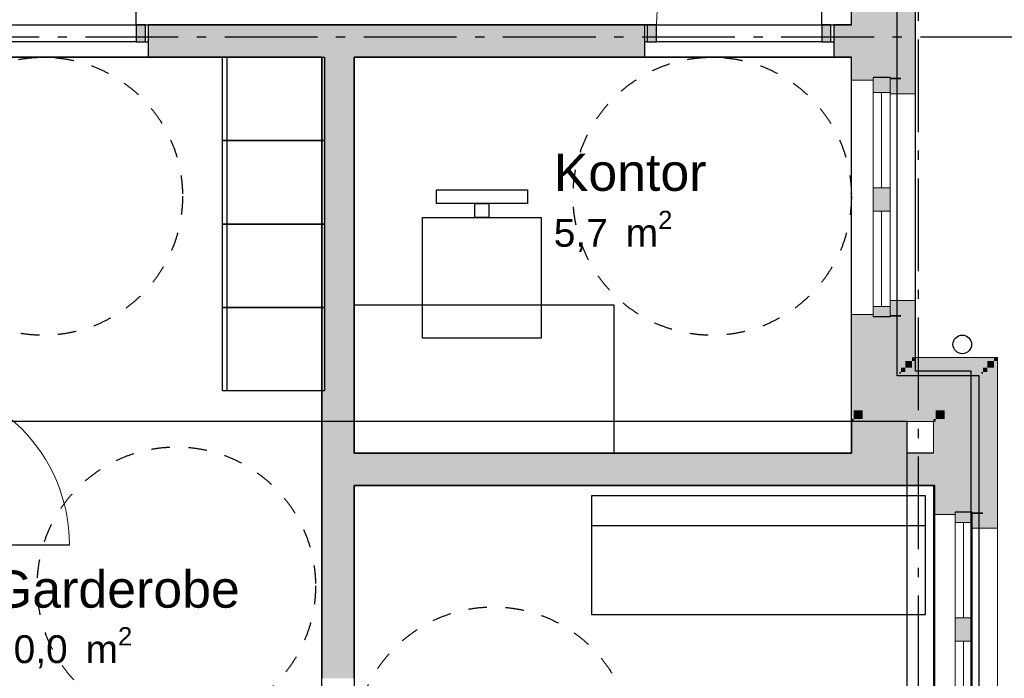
# Model space of a CAD drawing. Header units: millimetres. Extents: x 158466 to 263668, y 129175 to 189280.
# Tile 37 of 55: x 189616 to 194923, y 169634 to 173186. Entities that reach past the tile are written whole.
import ezdxf
from ezdxf.enums import TextEntityAlignment as Align

# ---------------------------------------------------------------- set-up
doc = ezdxf.new("R2010")
doc.units = ezdxf.units.MM
doc.header["$LTSCALE"] = 0.5
doc.header["$MEASUREMENT"] = 0
for name, pattern in [('Akselinje', [1500, 1000, -200, 100, -200]), ('PLINE', [0]), ('Stipling', [400, 200, -200])]:
    doc.linetypes.add(name, pattern=pattern)
for name, color, linetype in [('23-- Yttervegger (Skravur)(Nye konstruksjoner)', 7, 'Continuous'), ('23-- Yttervegger(Nye konstruksjoner)', 7, 'Continuous'), ('24-- Innervegger (Skravur)(Nye konstruksjoner)', 7, 'Continuous'), ('24-- Innervegger(Nye konstruksjoner)', 7, 'Continuous'), ('244- Vinduer_ dører_ foldevegger(Nye konstruksjoner)', 7, 'Continuous'), ('251- Frittbærende dekker(Nye konstruksjoner)', 7, 'Continuous'), ('252- Gulv på grunn_ bunnplate(Nye konstruksjoner)', 7, 'Continuous'), ('265- Gesimser_ takrenner og nedløp(Nye konstruksjoner)', 7, 'Continuous'), ('27-- Fast inventar(Nye konstruksjoner)', 7, 'Continuous'), ('68-- Inventar (løst)(Nye konstruksjoner)', 7, 'Continuous'), ('822- Modullinjer(Nye konstruksjoner)', 7, 'Continuous'), ('862- M___BTA(Nye konstruksjoner)', 7, 'Continuous'), ('862- M___BTA(Polylinje)(Nye konstruksjoner)', 7, 'Continuous'), ('862- M___BTA(Tekst)(Nye konstruksjoner)', 7, 'Continuous'), ('862- M___Nettoareal(Nye konstruksjoner)', 7, 'Continuous'), ('862- M___Nettoareal(Polylinje)(Nye konstruksjoner)', 7, 'Continuous'), ('862- M___Nettoareal(Tekst)(Nye konstruksjoner)', 7, 'Continuous'), ('878- Annen overflate_visuell informasjon_snusirkler(Nye konstruksjoner)', 7, 'Continuous')]:
    doc.layers.add(name, color=color, linetype=linetype)
for name, color, linetype, lineweight in [('234- Vinduer_ dører_ porter(Nye konstruksjoner)', 7, 'Continuous', 0), ('235- Utvendig kledning og overflate(Nye konstruksjoner)', 7, 'Continuous', 0), ('236- Innvendig kledning og overflate(Nye konstruksjoner)', 7, 'Continuous', 0)]:
    doc.layers.add(name, color=color, linetype=linetype, lineweight=lineweight)
doc.styles.add('GENERATED_STYLE_1', font='arial.ttf')
doc.styles.add('GENERATED_STYLE_3', font='arialbd.ttf')

# ---------------------------------------------------------------- blocks, each defined once
blk = doc.blocks.new('BTA 1. etasje ca.__2_1', base_point=(161043, 155616.6))
at = {"layer": '862- M___BTA(Polylinje)(Nye konstruksjoner)', "linetype": 'PLINE', "flags": 128}
blk.add_lwpolyline([(176252.9, 165107.7), (184002.9, 165107.7), (184002.9, 163179.7), (182672.9, 163179.7), (182672.9, 154987.7), (198644.9, 154987.7), (198644.9, 163179.7), (196044.9, 163179.7), (196044.9, 165549.7), (194744.9, 165549.7), (194744.9, 171289.7), (194444.9, 171289.7), (194444.9, 183279.7), (186072.9, 183279.7), (186072.9, 180779.7), (184444.9, 180779.7), (184444.9, 181079.7), (176252.9, 181079.7)], close=True, dxfattribs=at)
at = {"layer": '862- M___BTA(Tekst)(Nye konstruksjoner)', "style": 'GENERATED_STYLE_1'}
for tag, height, p in [('DUMMY_861', 250, (162326.2, 155970.1)), ('ROOM_NAME', 250, (159759.8, 155913)), ('DUMMY_862', 200, (159759.8, 155577.3))]:
    blk.add_attdef(tag, text='', height=height, dxfattribs=at).set_placement(p, align=Align.TOP_LEFT)
blk = doc.blocks.new('Personalrom_101_51_1', base_point=(190625.7, 178838.9))
at = {"layer": '862- M___Nettoareal(Polylinje)(Nye konstruksjoner)', "linetype": 'PLINE', "flags": 128}
blk.add_lwpolyline([(186918.9, 174693.7), (186918.9, 172618.7), (188818.9, 172618.7), (188818.9, 173158.7), (194098.9, 173158.7), (194098.9, 177118.7), (188993.9, 177118.7), (188993.9, 174693.7)], close=True, dxfattribs=at)
at = {"layer": '862- M___Nettoareal(Tekst)(Nye konstruksjoner)', "style": 'GENERATED_STYLE_1'}
for tag, height, p in [('DUMMY_861', 200, (193629.5, 175584.4)), ('ROOM_NAME', 200, (192074.6, 175538.7)), ('DUMMY_862', 150, (192074.6, 175270.1))]:
    blk.add_attdef(tag, text='', height=height, dxfattribs=at).set_placement(p, align=Align.TOP_LEFT)
blk = doc.blocks.new('Hvile_101_53_1', base_point=(192081.6, 168630.4))
at = {"layer": '862- M___Nettoareal(Polylinje)(Nye konstruksjoner)', "linetype": 'PLINE', "flags": 128}
blk.add_lwpolyline([(194548.9, 168518.7), (194548.9, 170673.7), (191418.9, 170673.7), (191418.9, 168518.7)], close=True, dxfattribs=at)
at = {"layer": '862- M___Nettoareal(Tekst)(Nye konstruksjoner)', "insert": (191839.1, 169193), "char_height": 150, "attachment_point": 1, "style": 'GENERATED_STYLE_1'}
blk.add_mtext('\\A1;{\\pql;\\pt0,24100;\\fArial|b0|i0|c0|p0;\\W1.000000;6,7\\fArial|b0|i0|c0|p0;\\W1.000000;\\A1{\\H.66x;\\S^  ;}\\fArial|b0|i0|c0|p0;\\W1.000000; m\\fArial|b0|i0|c0|p0;\\W1.000000;\\A1{\\H.66x;\\S2^  ;}}', dxfattribs=at)
at = {"layer": '862- M___Nettoareal(Tekst)(Nye konstruksjoner)', "style": 'GENERATED_STYLE_1'}
for tag, height, p in [('DUMMY_861', 200, (192448.7, 169543.7)), ('ROOM_NAME', 200, (191839.1, 169498)), ('DUMMY_862', 150, (191839.1, 169229.4))]:
    blk.add_attdef(tag, text='', height=height, dxfattribs=at).set_placement(p, align=Align.TOP_LEFT)
blk = doc.blocks.new('Kontor_101_54_1', base_point=(192836.6, 171595.4))
at = {"layer": '862- M___Nettoareal(Polylinje)(Nye konstruksjoner)', "linetype": 'PLINE', "flags": 128}
blk.add_lwpolyline([(194098.9, 170848.7), (194098.9, 172983.7), (191418.9, 172983.7), (191418.9, 170848.7)], close=True, dxfattribs=at)
at = {"layer": '862- M___Nettoareal(Tekst)(Nye konstruksjoner)', "insert": (192494.8, 172155.4), "char_height": 150, "attachment_point": 1, "style": 'GENERATED_STYLE_1'}
blk.add_mtext('\\A1;{\\pql;\\pt0,24100;\\fArial|b0|i0|c0|p0;\\W1.000000;5,7\\fArial|b0|i0|c0|p0;\\W1.000000;\\A1{\\H.66x;\\S^  ;}\\fArial|b0|i0|c0|p0;\\W1.000000; m\\fArial|b0|i0|c0|p0;\\W1.000000;\\A1{\\H.66x;\\S2^  ;}}', dxfattribs=at)
at = {"layer": '862- M___Nettoareal(Tekst)(Nye konstruksjoner)', "style": 'GENERATED_STYLE_1'}
for tag, height, p in [('DUMMY_861', 200, (193302.9, 172508.7)), ('ROOM_NAME', 200, (192494.8, 172463)), ('DUMMY_862', 150, (192494.8, 172194.4))]:
    blk.add_attdef(tag, text='', height=height, dxfattribs=at).set_placement(p, align=Align.TOP_LEFT)
blk = doc.blocks.new('Garderobe_101_55_1', base_point=(191250.2, 169423))
at = {"layer": '862- M___Nettoareal(Polylinje)(Nye konstruksjoner)', "linetype": 'PLINE', "flags": 128}
blk.add_lwpolyline([(191243.9, 168518.7), (191243.9, 172983.7), (188993.9, 172983.7), (188993.9, 168518.7)], close=True, dxfattribs=at)
at = {"layer": '862- M___Nettoareal(Tekst)(Nye konstruksjoner)', "insert": (189466.9, 169909.7), "char_height": 150, "attachment_point": 1, "style": 'GENERATED_STYLE_1'}
blk.add_mtext('\\A1;{\\pql;\\pt0,24100;\\fArial|b0|i0|c0|p0;\\W1.000000;10,0\\fArial|b0|i0|c0|p0;\\W1.000000;\\A1{\\H.66x;\\S^  ;}\\fArial|b0|i0|c0|p0;\\W1.000000; m\\fArial|b0|i0|c0|p0;\\W1.000000;\\A1{\\H.66x;\\S2^  ;}}', dxfattribs=at)
at = {"layer": '862- M___Nettoareal(Tekst)(Nye konstruksjoner)', "style": 'GENERATED_STYLE_1'}
for tag, height, p in [('DUMMY_861', 200, (190778.2, 170260.4)), ('ROOM_NAME', 200, (189466.9, 170214.7)), ('DUMMY_862', 150, (189466.9, 169946.2))]:
    blk.add_attdef(tag, text='', height=height, dxfattribs=at).set_placement(p, align=Align.TOP_LEFT)
blk = doc.blocks.new('Vindu to-fags[10]_1')
at = {"layer": '23-- Yttervegger (Skravur)(Nye konstruksjoner)', "linetype": 'Continuous'}
for points in [[(194657.9, 170529.7), (194657.9, 170473.7), (194749.9, 170473.7), (194749.9, 170529.7)], [(194749.9, 169909.7), (194749.9, 169959.7), (194657.9, 169959.7), (194657.9, 169909.7)], [(194657.9, 169909.7), (194657.9, 169834.7), (194749.9, 169834.7), (194749.9, 169909.7)], [(194749.9, 169239.7), (194749.9, 169320.7), (194657.9, 169320.7), (194657.9, 169239.7)]]:
    blk.add_hatch(color=256, dxfattribs=at).paths.add_polyline_path(points)
at = {"layer": '234- Vinduer_ dører_ porter(Nye konstruksjoner)', "linetype": 'PLINE'}
for p, q in [((194540.9, 170516.7), (194540.9, 169252.7)), ((194657.9, 170529.7), (194657.9, 170473.7)), ((194749.9, 170473.7), (194749.9, 170529.7)), ((194657.9, 170473.7), (194749.9, 170473.7)), ((194657.9, 170473.7), (194657.9, 169959.7)), ((194703.9, 170473.7), (194703.9, 169959.7)), ((194749.9, 169959.7), (194749.9, 170473.7)), ((194886.9, 170442.7), (194886.9, 169326.7)), ((194749.9, 169959.7), (194657.9, 169959.7)), ((194657.9, 169959.7), (194657.9, 169909.7)), ((194749.9, 169909.7), (194749.9, 169959.7)), ((194657.9, 169909.7), (194657.9, 169834.7)), ((194749.9, 169834.7), (194749.9, 169909.7)), ((194657.9, 169834.7), (194749.9, 169834.7)), ((194657.9, 169834.7), (194657.9, 169320.7)), ((194703.9, 169834.7), (194703.9, 169320.7)), ((194749.9, 169320.7), (194749.9, 169834.7)), ((194749.9, 169320.7), (194657.9, 169320.7)), ((194657.9, 169320.7), (194657.9, 169239.7)), ((194749.9, 169239.7), (194749.9, 169320.7))]:
    blk.add_line(p, q, dxfattribs=at)
at = {"layer": '235- Utvendig kledning og overflate(Nye konstruksjoner)', "linetype": 'PLINE'}
for p, q in [((194886.9, 170529.7), (194886.9, 170442.7)), ((194749.9, 170442.7), (194886.9, 170442.7)), ((194749.9, 169326.7), (194886.9, 169326.7)), ((194886.9, 169239.7), (194886.9, 169326.7))]:
    blk.add_line(p, q, dxfattribs=at)
at = {"layer": '236- Innvendig kledning og overflate(Nye konstruksjoner)', "linetype": 'PLINE'}
for p, q in [((194540.9, 170529.7), (194540.9, 170516.7)), ((194657.9, 170516.7), (194540.9, 170516.7)), ((194540.9, 169239.7), (194540.9, 169252.7)), ((194657.9, 169252.7), (194540.9, 169252.7))]:
    blk.add_line(p, q, dxfattribs=at)
at = {"layer": '244- Vinduer_ dører_ foldevegger(Nye konstruksjoner)', "linetype": 'PLINE'}
for p, q in [((194749.9, 170529.7), (194657.9, 170529.7)), ((194749.9, 170529.7), (194657.9, 170529.7)), ((194749.9, 169239.7), (194657.9, 169239.7)), ((194749.9, 169239.7), (194657.9, 169239.7))]:
    blk.add_line(p, q, dxfattribs=at)
blk = doc.blocks.new('Dør[40]_1')
at = {"layer": '24-- Innervegger (Skravur)(Nye konstruksjoner)', "linetype": 'Continuous'}
for points in [[(192998.9, 173066.7), (193048.9, 173066.7), (193048.9, 173158.7), (192998.9, 173158.7)], [(193988.9, 173158.7), (193938.9, 173158.7), (193938.9, 173066.7), (193988.9, 173066.7)]]:
    blk.add_hatch(color=256, dxfattribs=at).paths.add_polyline_path(points)
at = {"layer": '234- Vinduer_ dører_ porter(Nye konstruksjoner)', "linetype": 'PLINE'}
blk.add_arc((193938.9, 173158.7), 890, 90, 180, dxfattribs=at)
at = {"layer": '244- Vinduer_ dører_ foldevegger(Nye konstruksjoner)', "linetype": 'PLINE'}
for p, q in [((193938.9, 173158.7), (193938.9, 174048.7)), ((192983.9, 173158.7), (194003.9, 173158.7)), ((192998.9, 173158.7), (192983.9, 173158.7)), ((192983.9, 173158.7), (192983.9, 173066.7)), ((192983.9, 173158.7), (192983.9, 173066.7)), ((192983.9, 173158.7), (192983.9, 173066.7)), ((193048.9, 173158.7), (192998.9, 173158.7)), ((192998.9, 173158.7), (192998.9, 173066.7)), ((193048.9, 173158.7), (193938.9, 173158.7)), ((193048.9, 173066.7), (193048.9, 173158.7)), ((193988.9, 173158.7), (193938.9, 173158.7)), ((193938.9, 173158.7), (193938.9, 173066.7)), ((193988.9, 173158.7), (194003.9, 173158.7)), ((193988.9, 173066.7), (193988.9, 173158.7)), ((194003.9, 173158.7), (194003.9, 173066.7)), ((194003.9, 173158.7), (194003.9, 173066.7)), ((194003.9, 173158.7), (194003.9, 173066.7)), ((192998.9, 173066.7), (192983.9, 173066.7)), ((192983.9, 173066.7), (192983.9, 172983.7)), ((192998.9, 173066.7), (193048.9, 173066.7)), ((193938.9, 173066.7), (193048.9, 173066.7)), ((193938.9, 173066.7), (193988.9, 173066.7)), ((193988.9, 173066.7), (194003.9, 173066.7)), ((194003.9, 173066.7), (194003.9, 172983.7)), ((192983.9, 172983.7), (194003.9, 172983.7))]:
    blk.add_line(p, q, dxfattribs=at)
blk = doc.blocks.new('Dør[41]_1')
at = {"layer": '24-- Innervegger (Skravur)(Nye konstruksjoner)', "linetype": 'Continuous'}
for points in [[(189303.9, 173066.7), (189353.9, 173066.7), (189353.9, 173158.7), (189303.9, 173158.7)], [(190293.9, 173158.7), (190243.9, 173158.7), (190243.9, 173066.7), (190293.9, 173066.7)]]:
    blk.add_hatch(color=256, dxfattribs=at).paths.add_polyline_path(points)
at = {"layer": '234- Vinduer_ dører_ porter(Nye konstruksjoner)', "linetype": 'PLINE'}
blk.add_arc((190243.9, 173158.7), 890, 90, 180, dxfattribs=at)
at = {"layer": '244- Vinduer_ dører_ foldevegger(Nye konstruksjoner)', "linetype": 'PLINE'}
for p, q in [((190243.9, 173158.7), (190243.9, 174048.7)), ((189288.9, 173158.7), (190308.9, 173158.7)), ((189303.9, 173158.7), (189288.9, 173158.7)), ((189288.9, 173158.7), (189288.9, 173066.7)), ((189288.9, 173158.7), (189288.9, 173066.7)), ((189288.9, 173158.7), (189288.9, 173066.7)), ((189353.9, 173158.7), (189303.9, 173158.7)), ((189303.9, 173158.7), (189303.9, 173066.7)), ((189353.9, 173158.7), (190243.9, 173158.7)), ((189353.9, 173066.7), (189353.9, 173158.7)), ((190293.9, 173158.7), (190243.9, 173158.7)), ((190243.9, 173158.7), (190243.9, 173066.7)), ((190293.9, 173158.7), (190308.9, 173158.7)), ((190293.9, 173066.7), (190293.9, 173158.7)), ((190308.9, 173158.7), (190308.9, 173066.7)), ((190308.9, 173158.7), (190308.9, 173066.7)), ((190308.9, 173158.7), (190308.9, 173066.7)), ((189303.9, 173066.7), (189288.9, 173066.7)), ((189288.9, 173066.7), (189288.9, 172983.7)), ((189303.9, 173066.7), (189353.9, 173066.7)), ((190243.9, 173066.7), (189353.9, 173066.7)), ((190243.9, 173066.7), (190293.9, 173066.7)), ((190293.9, 173066.7), (190308.9, 173066.7)), ((190308.9, 173066.7), (190308.9, 172983.7)), ((189288.9, 172983.7), (190308.9, 172983.7))]:
    blk.add_line(p, q, dxfattribs=at)
blk = doc.blocks.new('Vindu to-fags[25]_1')
at = {"layer": '23-- Yttervegger (Skravur)(Nye konstruksjoner)', "linetype": 'Continuous'}
for points in [[(194307.9, 172873.7), (194215.9, 172873.7), (194215.9, 172792.7), (194307.9, 172792.7)], [(194215.9, 172203.7), (194307.9, 172203.7), (194307.9, 172278.7), (194215.9, 172278.7)], [(194307.9, 172203.7), (194215.9, 172203.7), (194215.9, 172153.7), (194307.9, 172153.7)], [(194215.9, 171583.7), (194307.9, 171583.7), (194307.9, 171639.7), (194215.9, 171639.7)]]:
    blk.add_hatch(color=256, dxfattribs=at).paths.add_polyline_path(points)
at = {"layer": '234- Vinduer_ dører_ porter(Nye konstruksjoner)', "linetype": 'PLINE'}
for p, q in [((194098.9, 171596.7), (194098.9, 172860.7)), ((194215.9, 172792.7), (194215.9, 172873.7)), ((194307.9, 172873.7), (194307.9, 172792.7)), ((194307.9, 172792.7), (194215.9, 172792.7)), ((194215.9, 172278.7), (194215.9, 172792.7)), ((194261.9, 172278.7), (194261.9, 172792.7)), ((194307.9, 172792.7), (194307.9, 172278.7)), ((194444.9, 171670.7), (194444.9, 172786.7)), ((194215.9, 172203.7), (194215.9, 172278.7)), ((194215.9, 172278.7), (194307.9, 172278.7)), ((194307.9, 172278.7), (194307.9, 172203.7)), ((194215.9, 172153.7), (194215.9, 172203.7)), ((194307.9, 172203.7), (194307.9, 172153.7)), ((194307.9, 172153.7), (194215.9, 172153.7)), ((194215.9, 171639.7), (194215.9, 172153.7)), ((194261.9, 171639.7), (194261.9, 172153.7)), ((194307.9, 172153.7), (194307.9, 171639.7)), ((194215.9, 171583.7), (194215.9, 171639.7)), ((194215.9, 171639.7), (194307.9, 171639.7)), ((194307.9, 171639.7), (194307.9, 171583.7))]:
    blk.add_line(p, q, dxfattribs=at)
at = {"layer": '235- Utvendig kledning og overflate(Nye konstruksjoner)', "linetype": 'PLINE'}
for p, q in [((194444.9, 172873.7), (194444.9, 172786.7)), ((194307.9, 172786.7), (194444.9, 172786.7)), ((194307.9, 171670.7), (194444.9, 171670.7)), ((194444.9, 171583.7), (194444.9, 171670.7))]:
    blk.add_line(p, q, dxfattribs=at)
at = {"layer": '236- Innvendig kledning og overflate(Nye konstruksjoner)', "linetype": 'PLINE'}
for p, q in [((194098.9, 172873.7), (194098.9, 172860.7)), ((194215.9, 172860.7), (194098.9, 172860.7)), ((194098.9, 171583.7), (194098.9, 171596.7)), ((194215.9, 171596.7), (194098.9, 171596.7))]:
    blk.add_line(p, q, dxfattribs=at)
at = {"layer": '244- Vinduer_ dører_ foldevegger(Nye konstruksjoner)', "linetype": 'PLINE'}
for p, q in [((194307.9, 172873.7), (194215.9, 172873.7)), ((194307.9, 172873.7), (194215.9, 172873.7)), ((194307.9, 171583.7), (194215.9, 171583.7)), ((194307.9, 171583.7), (194215.9, 171583.7))]:
    blk.add_line(p, q, dxfattribs=at)
blk = doc.blocks.new('Dør[44]_1')
at = {"layer": '24-- Innervegger (Skravur)(Nye konstruksjoner)', "linetype": 'Continuous'}
for points in [[(188901.9, 171293.7), (188901.9, 171243.7), (188993.9, 171243.7), (188993.9, 171293.7)], [(188993.9, 170303.7), (188993.9, 170353.7), (188901.9, 170353.7), (188901.9, 170303.7)]]:
    blk.add_hatch(color=256, dxfattribs=at).paths.add_polyline_path(points)
at = {"layer": '234- Vinduer_ dører_ porter(Nye konstruksjoner)', "linetype": 'PLINE'}
blk.add_arc((188993.9, 170353.7), 890, 0, 90, dxfattribs=at)
at = {"layer": '244- Vinduer_ dører_ foldevegger(Nye konstruksjoner)', "linetype": 'PLINE'}
for p, q in [((188818.9, 171308.7), (188818.9, 170288.7)), ((188901.9, 171308.7), (188818.9, 171308.7)), ((188901.9, 171293.7), (188901.9, 171308.7)), ((188993.9, 171308.7), (188901.9, 171308.7)), ((188993.9, 171308.7), (188901.9, 171308.7)), ((188993.9, 171308.7), (188901.9, 171308.7)), ((188901.9, 171293.7), (188901.9, 171243.7)), ((188993.9, 171293.7), (188901.9, 171293.7)), ((188993.9, 171308.7), (188993.9, 170288.7)), ((188993.9, 171293.7), (188993.9, 171308.7)), ((188993.9, 171243.7), (188993.9, 171293.7)), ((188901.9, 170353.7), (188901.9, 171243.7)), ((188901.9, 171243.7), (188993.9, 171243.7)), ((188993.9, 171243.7), (188993.9, 170353.7)), ((188993.9, 170353.7), (188901.9, 170353.7)), ((188901.9, 170353.7), (188901.9, 170303.7)), ((188993.9, 170303.7), (188993.9, 170353.7)), ((188993.9, 170353.7), (189883.9, 170353.7)), ((188901.9, 170288.7), (188818.9, 170288.7)), ((188901.9, 170303.7), (188901.9, 170288.7)), ((188901.9, 170303.7), (188993.9, 170303.7)), ((188993.9, 170288.7), (188901.9, 170288.7)), ((188993.9, 170288.7), (188901.9, 170288.7)), ((188993.9, 170288.7), (188901.9, 170288.7)), ((188993.9, 170303.7), (188993.9, 170288.7))]:
    blk.add_line(p, q, dxfattribs=at)
blk = doc.blocks.new('Kontorstol 03[6]_1', base_point=(192427.6, 171469.1))
at = {"layer": '68-- Inventar (løst)(Nye konstruksjoner)', "linetype": 'PLINE', "flags": 128}
for points in [[(192352.6, 172269.1), (192352.6, 172194.1), (191862.6, 172194.1), (191862.6, 172269.1)], [(192070.1, 172119.1), (192070.1, 172194.1), (192145.1, 172194.1), (192145.1, 172119.1)], [(192427.6, 171469.1), (191787.6, 171469.1), (191787.6, 172119.1), (192427.6, 172119.1)]]:
    blk.add_lwpolyline(points, close=True, dxfattribs=at)
blk = doc.blocks.new('Skap[17]_1', base_point=(190709.3, 171183.7))
at = {"layer": '27-- Fast inventar(Nye konstruksjoner)', "linetype": 'PLINE'}
blk.add_line((190734.3, 171183.7), (190734.3, 171633.7), dxfattribs=at)
at = {"layer": '27-- Fast inventar(Nye konstruksjoner)', "linetype": 'PLINE', "flags": 128}
blk.add_lwpolyline([(190709.3, 171183.7), (190709.3, 171633.7), (191259.3, 171633.7), (191259.3, 171183.7)], close=True, dxfattribs=at)
blk = doc.blocks.new('Skap[18]_1', base_point=(190709.3, 171633.7))
at = {"layer": '27-- Fast inventar(Nye konstruksjoner)', "linetype": 'PLINE'}
blk.add_line((190734.3, 171633.7), (190734.3, 172083.7), dxfattribs=at)
at = {"layer": '27-- Fast inventar(Nye konstruksjoner)', "linetype": 'PLINE', "flags": 128}
blk.add_lwpolyline([(190709.3, 171633.7), (190709.3, 172083.7), (191259.3, 172083.7), (191259.3, 171633.7)], close=True, dxfattribs=at)
blk = doc.blocks.new('Skap[19]_1', base_point=(190709.3, 172083.7))
at = {"layer": '27-- Fast inventar(Nye konstruksjoner)', "linetype": 'PLINE'}
blk.add_line((190734.3, 172083.7), (190734.3, 172533.7), dxfattribs=at)
at = {"layer": '27-- Fast inventar(Nye konstruksjoner)', "linetype": 'PLINE', "flags": 128}
blk.add_lwpolyline([(190709.3, 172083.7), (190709.3, 172533.7), (191259.3, 172533.7), (191259.3, 172083.7)], close=True, dxfattribs=at)
blk = doc.blocks.new('Skap[20]_1', base_point=(190709.3, 172533.7))
at = {"layer": '27-- Fast inventar(Nye konstruksjoner)', "linetype": 'PLINE'}
blk.add_line((190734.3, 172533.7), (190734.3, 172983.7), dxfattribs=at)
at = {"layer": '27-- Fast inventar(Nye konstruksjoner)', "linetype": 'PLINE', "flags": 128}
blk.add_lwpolyline([(190709.3, 172533.7), (190709.3, 172983.7), (191259.3, 172983.7), (191259.3, 172533.7)], close=True, dxfattribs=at)
blk = doc.blocks.new('Kontorpult Rektangulær[123]_1', base_point=(191418.9, 171648.7))
at = {"layer": '68-- Inventar (løst)(Nye konstruksjoner)', "linetype": 'PLINE', "flags": 128}
blk.add_lwpolyline([(191418.9, 171648.7), (192818.9, 171648.7), (192818.9, 170848.7), (191418.9, 170848.7)], close=True, dxfattribs=at)
blk = doc.blocks.new('Sovesofa Futon[129]_1', base_point=(192698.9, 169978.7))
at = {"layer": '27-- Fast inventar(Nye konstruksjoner)', "linetype": 'PLINE'}
blk.add_line((192698.9, 170458.7), (194498.9, 170458.7), dxfattribs=at)
at = {"layer": '27-- Fast inventar(Nye konstruksjoner)', "linetype": 'PLINE', "flags": 128}
blk.add_lwpolyline([(192698.9, 169978.7), (194498.9, 169978.7), (194498.9, 170618.7), (192698.9, 170618.7)], close=True, dxfattribs=at)
blk = doc.blocks.new('Nedløp kompleks[180]_1', base_point=(194696.6, 171414.7))
at = {"layer": '265- Gesimser_ takrenner og nedløp(Nye konstruksjoner)', "linetype": 'PLINE', "flags": 128}
blk.add_lwpolyline([(194746.6, 171434.7, -1), (194646.6, 171434.7, -1)], format="xyb", close=True, dxfattribs=at)
blk = doc.blocks.new('Standard grid marker[259]_1', base_point=(171771, 173093.7))
at = {"layer": '822- Modullinjer(Nye konstruksjoner)', "linetype": 'Akselinje'}
blk.add_line((171971, 173093.7), (202944.9, 173093.7), dxfattribs=at)
at = {"layer": '822- Modullinjer(Nye konstruksjoner)', "style": 'GENERATED_STYLE_3'}
for tag, p in [('AC_MarkerText_1_0', (171271, 173268.7)), ('AC_MarkerText_1_1', (203644.9, 173268.7))]:
    blk.add_attdef(tag, text='', height=350, dxfattribs=at).set_placement(p, align=Align.TOP_CENTER)
blk = doc.blocks.new('Standard grid marker[263]_1', base_point=(194458.9, 188279.7))
at = {"layer": '822- Modullinjer(Nye konstruksjoner)', "linetype": 'Akselinje'}
blk.add_line((194458.9, 188079.7), (194458.9, 150687.7), dxfattribs=at)
at = {"layer": '822- Modullinjer(Nye konstruksjoner)', "style": 'GENERATED_STYLE_3'}
for tag, p in [('AC_MarkerText_1_0', (194458.9, 188954.7)), ('AC_MarkerText_1_1', (194458.9, 150162.7))]:
    blk.add_attdef(tag, text='', height=350, rotation=360, dxfattribs=at).set_placement(p, align=Align.TOP_CENTER)

msp = doc.modelspace()

# ---------------------------------------------------------------- hatches: boundary and pattern name
at = {"layer": '23-- Yttervegger (Skravur)(Nye konstruksjoner)', "linetype": 'Continuous'}
for points in [[(194111.9, 173268.7), (194098.9, 173268.7), (194098.9, 172873.7), (194111.9, 172873.7)], [(194111.9, 173268.7), (194111.9, 172873.7), (194159.9, 172873.7), (194159.9, 173268.7)], [(194215.9, 173268.7), (194159.9, 173268.7), (194159.9, 172873.7), (194215.9, 172873.7), (194307.9, 172873.7), (194357.9, 172873.7), (194357.9, 173268.7), (194307.9, 173268.7)], [(194366.9, 173268.7), (194357.9, 173268.7), (194357.9, 172873.7), (194366.9, 172873.7)], [(194389.9, 173268.7), (194366.9, 173268.7), (194366.9, 172873.7), (194389.9, 172873.7)], [(194389.9, 173268.7), (194389.9, 172873.7), (194425.9, 172873.7), (194425.9, 173268.7)], [(194425.9, 173268.7), (194425.9, 172873.7), (194444.9, 172873.7), (194444.9, 173268.7)], [(194098.9, 172860.7), (194215.9, 172860.7), (194215.9, 172873.7), (194111.9, 172873.7), (194098.9, 172873.7)], [(194366.9, 172873.7), (194357.9, 172873.7), (194307.9, 172873.7), (194307.9, 172864.7), (194366.9, 172864.7)], [(194389.9, 172873.7), (194366.9, 172873.7), (194366.9, 172864.7), (194307.9, 172864.7), (194307.9, 172841.7), (194389.9, 172841.7)], [(194425.9, 172873.7), (194389.9, 172873.7), (194389.9, 172841.7), (194307.9, 172841.7), (194307.9, 172805.7), (194425.9, 172805.7)], [(194444.9, 172873.7), (194425.9, 172873.7), (194425.9, 172805.7), (194307.9, 172805.7), (194307.9, 172786.7), (194444.9, 172786.7)], [(194444.9, 171670.7), (194307.9, 171670.7), (194307.9, 171651.7), (194425.9, 171651.7), (194425.9, 171583.7), (194444.9, 171583.7)], [(194425.9, 171651.7), (194307.9, 171651.7), (194307.9, 171615.7), (194389.9, 171615.7), (194389.9, 171583.7), (194425.9, 171583.7)], [(194098.9, 171583.7), (194111.9, 171583.7), (194215.9, 171583.7), (194215.9, 171596.7), (194098.9, 171596.7)], [(194098.9, 171031.7), (194111.9, 171031.7), (194111.9, 171583.7), (194098.9, 171583.7)], [(194111.9, 171583.7), (194111.9, 171079.7), (194159.9, 171079.7), (194159.9, 171583.7)], [(194215.9, 171583.7), (194159.9, 171583.7), (194159.9, 171277.7), (194357.9, 171277.7), (194357.9, 171583.7), (194307.9, 171583.7)], [(194389.9, 171615.7), (194307.9, 171615.7), (194307.9, 171592.7), (194366.9, 171592.7), (194366.9, 171583.7), (194389.9, 171583.7)], [(194366.9, 171592.7), (194307.9, 171592.7), (194307.9, 171583.7), (194357.9, 171583.7), (194366.9, 171583.7)], [(194357.9, 171583.7), (194357.9, 171286.7), (194366.9, 171286.7), (194366.9, 171583.7)], [(194389.9, 171583.7), (194366.9, 171583.7), (194366.9, 171309.7), (194389.9, 171309.7)], [(194425.9, 171583.7), (194389.9, 171583.7), (194389.9, 171345.7), (194425.9, 171345.7)], [(194425.9, 171364.7), (194444.9, 171364.7), (194444.9, 171583.7), (194425.9, 171583.7)], [(194425.9, 171345.7), (194389.9, 171309.7), (194425.9, 171309.7)], [(194425.9, 171345.7), (194389.9, 171345.7), (194389.9, 171309.7)], [(194444.9, 171364.7), (194425.9, 171345.7), (194444.9, 171345.7)], [(194444.9, 171364.7), (194425.9, 171364.7), (194425.9, 171345.7)], [(194425.9, 171309.7), (194831.9, 171309.7), (194831.9, 171345.7), (194425.9, 171345.7)], [(194444.9, 171345.7), (194867.9, 171345.7), (194867.9, 171364.7), (194444.9, 171364.7)], [(194831.9, 171309.7), (194867.9, 171345.7), (194831.9, 171345.7)], [(194831.9, 171309.7), (194867.9, 171309.7), (194867.9, 171345.7)], [(194867.9, 171345.7), (194886.9, 171364.7), (194867.9, 171364.7)], [(194867.9, 171345.7), (194886.9, 171345.7), (194886.9, 171364.7)], [(194867.9, 171345.7), (194867.9, 170529.7), (194886.9, 170529.7), (194886.9, 171345.7)], [(194357.9, 171277.7), (194159.9, 171079.7), (194357.9, 171079.7)], [(194357.9, 171277.7), (194159.9, 171277.7), (194159.9, 171079.7)], [(194366.9, 171286.7), (194357.9, 171277.7), (194366.9, 171277.7)], [(194366.9, 171286.7), (194357.9, 171286.7), (194357.9, 171277.7)], [(194357.9, 171079.7), (194601.9, 171079.7), (194601.9, 171277.7), (194357.9, 171277.7)], [(194389.9, 171309.7), (194366.9, 171286.7), (194389.9, 171286.7)], [(194389.9, 171309.7), (194366.9, 171309.7), (194366.9, 171286.7)], [(194366.9, 171277.7), (194799.9, 171277.7), (194799.9, 171286.7), (194366.9, 171286.7)], [(194389.9, 171286.7), (194808.9, 171286.7), (194808.9, 171309.7), (194389.9, 171309.7)], [(194601.9, 171079.7), (194799.9, 171277.7), (194601.9, 171277.7)], [(194601.9, 171079.7), (194799.9, 171079.7), (194799.9, 171277.7)], [(194799.9, 171277.7), (194808.9, 171286.7), (194799.9, 171286.7)], [(194799.9, 171277.7), (194808.9, 171277.7), (194808.9, 171286.7)], [(194799.9, 171277.7), (194799.9, 170529.7), (194808.9, 170529.7), (194808.9, 171277.7)], [(194808.9, 171286.7), (194831.9, 171309.7), (194808.9, 171309.7)], [(194808.9, 171286.7), (194831.9, 171286.7), (194831.9, 171309.7)], [(194808.9, 170529.7), (194831.9, 170529.7), (194831.9, 171286.7), (194808.9, 171286.7)], [(194831.9, 170529.7), (194867.9, 170529.7), (194867.9, 171309.7), (194831.9, 171309.7)], [(194159.9, 171079.7), (194111.9, 171031.7), (194159.9, 171031.7)], [(194159.9, 171079.7), (194111.9, 171079.7), (194111.9, 171031.7)], [(194159.9, 171031.7), (194553.9, 171031.7), (194553.9, 171079.7), (194159.9, 171079.7)], [(194553.9, 171031.7), (194601.9, 171079.7), (194553.9, 171079.7)], [(194553.9, 171031.7), (194601.9, 171031.7), (194601.9, 171079.7)], [(194799.9, 171079.7), (194601.9, 171079.7), (194601.9, 170529.7), (194657.9, 170529.7), (194749.9, 170529.7), (194799.9, 170529.7)], [(194111.9, 171031.7), (194098.9, 171018.7), (194111.9, 171018.7)], [(194111.9, 171031.7), (194098.9, 171031.7), (194098.9, 171018.7)], [(194111.9, 171018.7), (194540.9, 171018.7), (194540.9, 171031.7), (194111.9, 171031.7)], [(194540.9, 171018.7), (194553.9, 171031.7), (194540.9, 171031.7)], [(194540.9, 171018.7), (194553.9, 171018.7), (194553.9, 171031.7)], [(194540.9, 171018.7), (194540.9, 170529.7), (194553.9, 170529.7), (194553.9, 171018.7)], [(194553.9, 171031.7), (194553.9, 170529.7), (194601.9, 170529.7), (194601.9, 171031.7)], [(194540.9, 170529.7), (194540.9, 170516.7), (194657.9, 170516.7), (194657.9, 170529.7), (194553.9, 170529.7)], [(194808.9, 170520.7), (194808.9, 170529.7), (194799.9, 170529.7), (194749.9, 170529.7), (194749.9, 170520.7)], [(194831.9, 170497.7), (194831.9, 170529.7), (194808.9, 170529.7), (194808.9, 170520.7), (194749.9, 170520.7), (194749.9, 170497.7)], [(194867.9, 170461.7), (194867.9, 170529.7), (194831.9, 170529.7), (194831.9, 170497.7), (194749.9, 170497.7), (194749.9, 170461.7)], [(194886.9, 170442.7), (194886.9, 170529.7), (194867.9, 170529.7), (194867.9, 170461.7), (194749.9, 170461.7), (194749.9, 170442.7)]]:
    msp.add_hatch(color=256, dxfattribs=at).paths.add_polyline_path(points)
at = {"layer": '24-- Innervegger (Skravur)(Nye konstruksjoner)', "linetype": 'Continuous'}
for points in [[(190308.9, 173158.7), (190308.9, 172983.7), (192983.9, 172983.7), (192983.9, 173158.7)], [(194003.9, 173158.7), (194003.9, 172983.7), (194098.9, 172983.7), (194098.9, 173158.7)], [(191243.9, 169633.7), (191418.9, 169633.7), (191418.9, 172983.7), (191243.9, 172983.7)], [(194098.9, 171018.7), (194098.9, 170848.7), (194398.9, 170848.7), (194398.9, 171018.7)], [(191418.9, 170673.7), (194540.9, 170673.7), (194540.9, 170848.7), (191418.9, 170848.7)]]:
    msp.add_hatch(color=256, dxfattribs=at).paths.add_polyline_path(points)

# ---------------------------------------------------------------- linework, layer by layer
at = {"layer": '23-- Yttervegger(Nye konstruksjoner)', "linetype": 'PLINE'}
for p, q in [((194307.9, 172873.7), (194215.9, 172873.7)), ((194307.9, 171583.7), (194215.9, 171583.7)), ((194749.9, 170529.7), (194657.9, 170529.7))]:
    msp.add_line(p, q, dxfattribs=at)
at = {"layer": '235- Utvendig kledning og overflate(Nye konstruksjoner)', "linetype": 'PLINE'}
for p, q in [((194444.9, 172873.7), (194444.9, 172786.7)), ((194307.9, 172786.7), (194444.9, 172786.7)), ((194307.9, 171670.7), (194444.9, 171670.7)), ((194444.9, 171583.7), (194444.9, 171670.7)), ((194886.9, 170529.7), (194886.9, 170442.7)), ((194749.9, 170442.7), (194886.9, 170442.7))]:
    msp.add_line(p, q, dxfattribs=at)
at = {"layer": '235- Utvendig kledning og overflate(Nye konstruksjoner)', "linetype": 'PLINE', "flags": 128}
for points in [[(194444.9, 172873.7), (194444.9, 173268.7)], [(194444.9, 171364.7), (194444.9, 171583.7)], [(194867.9, 171364.7), (194444.9, 171364.7)], [(194886.9, 171364.7), (194867.9, 171364.7)], [(194886.9, 170529.7), (194886.9, 171364.7)]]:
    msp.add_lwpolyline(points, dxfattribs=at)
at = {"layer": '236- Innvendig kledning og overflate(Nye konstruksjoner)', "linetype": 'PLINE'}
for p, q in [((194098.9, 172873.7), (194098.9, 172860.7)), ((194215.9, 172860.7), (194098.9, 172860.7)), ((194215.9, 171596.7), (194098.9, 171596.7)), ((194098.9, 171583.7), (194098.9, 171596.7)), ((194540.9, 170529.7), (194540.9, 170516.7)), ((194657.9, 170516.7), (194540.9, 170516.7))]:
    msp.add_line(p, q, dxfattribs=at)
at = {"layer": '236- Innvendig kledning og overflate(Nye konstruksjoner)', "linetype": 'PLINE', "flags": 128}
for points in [[(194098.9, 173268.7), (194098.9, 173158.7)], [(194098.9, 172983.7), (194098.9, 172873.7)], [(194098.9, 171583.7), (194098.9, 171018.7)], [(194398.9, 171018.7), (194540.9, 171018.7)], [(194540.9, 171018.7), (194540.9, 170848.7)], [(194540.9, 170673.7), (194540.9, 170529.7)]]:
    msp.add_lwpolyline(points, dxfattribs=at)
at = {"layer": '24-- Innervegger(Nye konstruksjoner)', "linetype": 'PLINE'}
for p, q in [((190308.9, 173158.7), (190308.9, 173066.7)), ((192983.9, 173158.7), (192983.9, 173066.7)), ((194003.9, 173158.7), (194003.9, 173066.7)), ((190308.9, 173066.7), (190308.9, 172983.7)), ((192983.9, 173066.7), (192983.9, 172983.7)), ((194003.9, 173066.7), (194003.9, 172983.7))]:
    msp.add_line(p, q, dxfattribs=at)
at = {"layer": '24-- Innervegger(Nye konstruksjoner)', "linetype": 'PLINE', "flags": 128}
for points in [[(192983.9, 173158.7), (190308.9, 173158.7)], [(194098.9, 173158.7), (194003.9, 173158.7)], [(190308.9, 172983.7), (191243.9, 172983.7)], [(191243.9, 172983.7), (191243.9, 169633.7)], [(191418.9, 172983.7), (192983.9, 172983.7)], [(191418.9, 170848.7), (191418.9, 172983.7)], [(194003.9, 172983.7), (194098.9, 172983.7)], [(194098.9, 171018.7), (194098.9, 170848.7)], [(194398.9, 170848.7), (194398.9, 171018.7)], [(194098.9, 170848.7), (191418.9, 170848.7)], [(194540.9, 170848.7), (194398.9, 170848.7)], [(191418.9, 169633.7), (191418.9, 170673.7)], [(191418.9, 170673.7), (194540.9, 170673.7)]]:
    msp.add_lwpolyline(points, dxfattribs=at)
at = {"layer": '251- Frittbærende dekker(Nye konstruksjoner)', "linetype": 'PLINE', "flags": 128}
msp.add_lwpolyline([(186418.9, 166783.7), (188433.9, 166783.7), (188433.9, 165453.7), (191274.4, 165453.7), (191274.4, 166753.7), (190109.5, 166753.7), (190109.5, 168518.7), (194398.9, 168518.7), (194398.9, 171018.7), (186418.9, 171018.7)], close=True, dxfattribs=at)
at = {"layer": '252- Gulv på grunn_ bunnplate(Nye konstruksjoner)', "linetype": 'PLINE', "flags": 128}
msp.add_lwpolyline([(194786.9, 171264.7), (194344.9, 171264.7), (194344.9, 183179.7), (186172.9, 183179.7), (186172.9, 180679.7), (184344.9, 180679.7), (184344.9, 180979.7), (176352.9, 180979.7), (176352.9, 165207.7), (184102.9, 165207.7), (184102.9, 163079.7), (182772.9, 163079.7), (182772.9, 155087.7), (198544.9, 155087.7), (198544.9, 163079.7), (195944.9, 163079.7), (195944.9, 165449.7), (194786.9, 165449.7)], close=True, dxfattribs=at)
msp.add_lwpolyline([(194786.9, 171264.7), (194344.9, 171264.7), (194344.9, 183179.7), (186172.9, 183179.7), (186172.9, 180679.7), (184344.9, 180679.7), (184344.9, 180979.7), (176352.9, 180979.7), (176352.9, 165207.7), (184102.9, 165207.7), (184102.9, 163079.7), (182772.9, 163079.7), (182772.9, 155087.7), (198544.9, 155087.7), (198544.9, 163079.7), (195944.9, 163079.7), (195944.9, 165449.7), (194786.9, 165449.7)], close=True, dxfattribs=at)
at = {"layer": '878- Annen overflate_visuell informasjon_snusirkler(Nye konstruksjoner)', "linetype": 'Stipling'}
for centre in [(189743.9, 172233.7), (193348.9, 172233.7), (190460.7, 170131.7), (192168.9, 169268.7)]:
    msp.add_circle(centre, 750, dxfattribs=at)

# ---------------------------------------------------------------- block references
at = {"layer": '244- Vinduer_ dører_ foldevegger(Nye konstruksjoner)', "linetype": 'PLINE'}
for name in ['Dør[41]_1', 'Dør[40]_1', 'Vindu to-fags[25]_1', 'Dør[44]_1', 'Vindu to-fags[10]_1']:
    msp.add_blockref(name, (0, 0), dxfattribs=at)
at = {"layer": '265- Gesimser_ takrenner og nedløp(Nye konstruksjoner)', "linetype": 'PLINE'}
msp.add_blockref('Nedløp kompleks[180]_1', (194696.6, 171414.7), dxfattribs=at)
at = {"layer": '27-- Fast inventar(Nye konstruksjoner)', "linetype": 'PLINE'}
for name, p in [('Skap[20]_1', (190709.3, 172533.7)), ('Skap[19]_1', (190709.3, 172083.7)), ('Skap[18]_1', (190709.3, 171633.7)), ('Skap[17]_1', (190709.3, 171183.7)), ('Sovesofa Futon[129]_1', (192698.9, 169978.7))]:
    msp.add_blockref(name, p, dxfattribs=at)
at = {"layer": '68-- Inventar (løst)(Nye konstruksjoner)', "linetype": 'PLINE'}
for name, p in [('Kontorstol 03[6]_1', (192427.6, 171469.1)), ('Kontorpult Rektangulær[123]_1', (191418.9, 171648.7))]:
    msp.add_blockref(name, p, dxfattribs=at)
at = {"layer": '822- Modullinjer(Nye konstruksjoner)', "linetype": 'PLINE'}
for name, p in [('Standard grid marker[263]_1', (194458.9, 188279.7)), ('Standard grid marker[259]_1', (171771, 173093.7))]:
    msp.add_blockref(name, p, dxfattribs=at)
at = {"layer": '862- M___BTA(Nye konstruksjoner)', "linetype": 'Continuous'}
msp.add_blockref('BTA 1. etasje ca.__2_1', (161043, 155616.6), dxfattribs=at)
at = {"layer": '862- M___Nettoareal(Nye konstruksjoner)', "linetype": 'Continuous'}
msp.add_blockref('Personalrom_101_51_1', (190625.7, 178838.9), dxfattribs=at)
ref = msp.add_blockref('Garderobe_101_55_1', (191250.2, 169423), dxfattribs=at)
ref.add_attrib('ROOM_NAME', 'Garderobe', dxfattribs={"layer": '862- M___Nettoareal(Tekst)(Nye konstruksjoner)', "color": 7, "height": 200, "style": 'GENERATED_STYLE_1'}).set_placement((189466.9, 170214.7), align=Align.TOP_LEFT)
ref = msp.add_blockref('Kontor_101_54_1', (192836.6, 171595.4), dxfattribs=at)
ref.add_attrib('ROOM_NAME', 'Kontor', dxfattribs={"layer": '862- M___Nettoareal(Tekst)(Nye konstruksjoner)', "color": 7, "height": 200, "style": 'GENERATED_STYLE_1'}).set_placement((192494.8, 172463), align=Align.TOP_LEFT)
ref = msp.add_blockref('Hvile_101_53_1', (192081.6, 168630.4), dxfattribs=at)
ref.add_attrib('ROOM_NAME', 'Hvile', dxfattribs={"layer": '862- M___Nettoareal(Tekst)(Nye konstruksjoner)', "color": 7, "height": 200, "style": 'GENERATED_STYLE_1'}).set_placement((191839.1, 169498), align=Align.TOP_LEFT)

doc.saveas('drawing.dxf')
